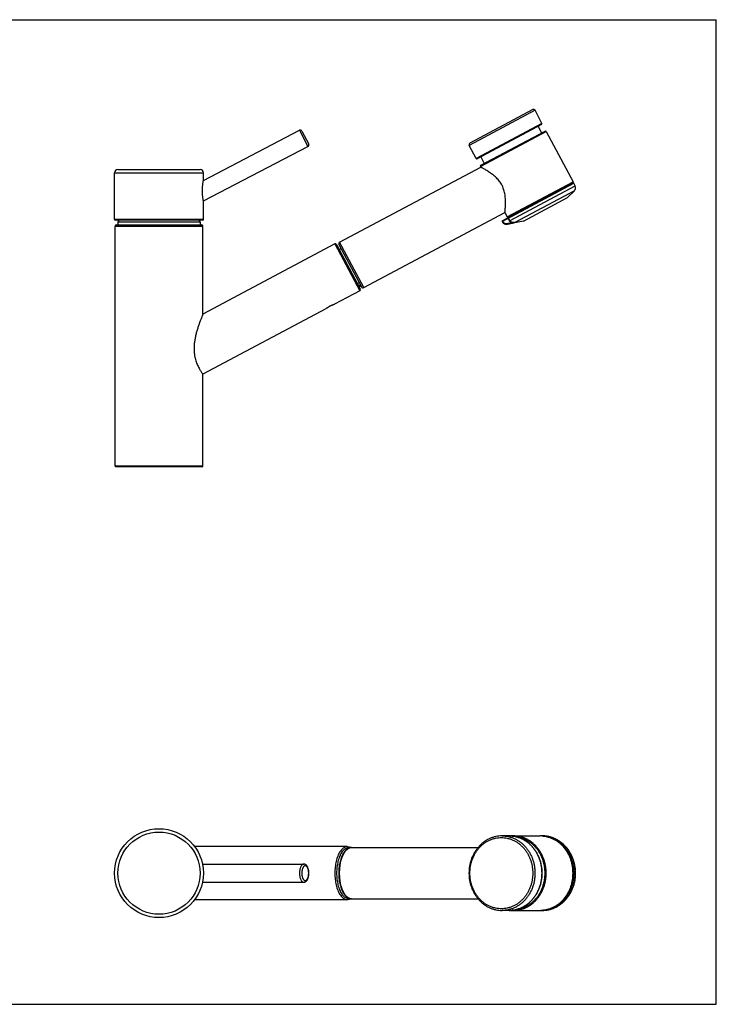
# Model space of a CAD drawing. Extents: x 0 to 841, y 0 to 594.
# Tile 4 of 4: x 420 to 841, y 0 to 594. Entities that reach past the tile are written whole.
import ezdxf

# ---------------------------------------------------------------- set-up
doc = ezdxf.new("R2010")
doc.units = 0
doc.header["$LTSCALE"] = 46.255
doc.layers.get('0').update_dxf_attribs({"linetype": 'CONTINUOUS'})

msp = doc.modelspace()

# ---------------------------------------------------------------- linework, layer by layer
at = {"color": 7, "linetype": 'CONTINUOUS'}
for p, q in [((0, 594), (841, 594)), ((841, 0), (841, 594)), ((730.2, 539.73), (692.24, 519.54)), ((735.73, 531.46), (731.56, 539.32)), ((735.53, 530.78), (696.68, 510.12)), ((733.41, 529.65), (735.52, 525.68)), ((531.4, 497.06), (589.44, 527.28)), ((590.79, 526.85), (594.95, 518.87)), ((698.79, 506.15), (737.64, 526.81)), ((738.32, 526.6), (754.51, 496.14)), ((531.4, 484.66), (594.52, 517.52)), ((696, 510.33), (691.82, 518.19)), ((698.8, 511.25), (700.91, 507.28)), ((613.61, 459.73), (698.82, 505.03)), ((698.58, 505.47), (698.82, 505.03)), ((477.81, 473.36), (477.81, 501.56)), ((479.81, 503.56), (529.41, 503.56)), ((531.41, 497.12), (531.41, 501.56)), ((711.75, 472.61), (754.66, 495.43)), ((715.46, 474.81), (754.31, 495.46)), ((755.77, 493.78), (754.94, 495.34)), ((751.13, 486.64), (755.33, 490.84)), ((531.41, 473.36), (531.41, 484.61)), ((724.55, 472.51), (751.13, 486.64)), ((628.17, 432.36), (713.37, 477.66)), ((713.37, 477.66), (714.78, 475.01)), ((531.11, 473.06), (478.11, 473.06)), ((478.11, 324.71), (478.11, 469.41)), ((478.91, 470.21), (530.31, 470.21)), ((479.71, 472.01), (479.71, 470.31)), ((479.71, 472.01), (529.51, 472.01)), ((529.51, 472.01), (529.51, 470.31)), ((531.11, 416.43), (531.11, 469.41)), ((711.67, 472.34), (711.75, 472.19)), ((724.55, 472.51), (714.97, 470.64)), ((610.73, 458.76), (531.11, 416.43)), ((611.81, 458.43), (626.08, 431.59)), ((613.2, 458.38), (626.81, 432.77)), ((613.43, 455.39), (614.49, 455.95)), ((625.75, 430.51), (610.43, 422.36)), ((626.46, 433.43), (625.4, 432.87)), ((605.22, 419.59), (531.11, 380.18)), ((531.11, 324.71), (531.11, 380.18)), ((530.61, 324.21), (478.61, 324.21)), ((715.87, 101.62), (711.69, 101.62)), ((718.45, 101.62), (734.65, 101.62)), ((735.9, 101.62), (735.07, 101.62)), ((618.24, 95.12), (526.1, 95.12)), ((620.89, 94.62), (697.2, 94.62)), ((530.83, 84.62), (591.98, 84.62)), ((530.83, 73.62), (591.98, 73.62)), ((618.24, 63.12), (526.1, 63.12)), ((620.89, 63.62), (697.2, 63.62)), ((715.87, 56.62), (711.69, 56.62)), ((718.45, 56.62), (734.65, 56.62)), ((735.9, 56.62), (735.07, 56.62)), ((0, 0), (841, 0))]:
    msp.add_line(p, q, dxfattribs=at)
at = {"color": 9, "linetype": 'CONTINUOUS'}
for p, q in [((731.56, 539.32), (691.82, 518.19)), ((735.73, 531.46), (696, 510.33)), ((589.44, 527.28), (594.52, 517.52)), ((698.58, 505.47), (738.32, 526.6)), ((477.81, 501.56), (531.41, 501.56)), ((711.67, 472.34), (754.94, 495.34)), ((714.78, 475.01), (754.51, 496.14)), ((716.09, 472.68), (755.77, 493.78)), ((755.33, 490.84), (719.3, 471.68)), ((531.41, 473.36), (477.81, 473.36)), ((478.11, 469.41), (531.11, 469.41)), ((479.71, 470.31), (529.51, 470.31)), ((711.98, 472.31), (711.75, 472.19)), ((711.9, 472.46), (711.98, 472.31)), ((714.97, 470.66), (714.98, 470.65)), ((716.09, 472.68), (715.26, 474.25)), ((716.31, 472.8), (715.48, 474.36)), ((610.73, 458.76), (625.75, 430.51)), ((628.17, 432.36), (613.61, 459.73)), ((531.11, 324.71), (478.11, 324.71))]:
    msp.add_line(p, q, dxfattribs=at)
at = {"color": 7, "linetype": 'CONTINUOUS'}
msp.add_circle((504.61, 79.12), 26.8, dxfattribs=at)
at = {"color": 9, "linetype": 'CONTINUOUS'}
msp.add_circle((504.61, 79.12), 24.8, dxfattribs=at)
at = {"color": 7, "linetype": 'CONTINUOUS'}
for centre, radius, start, end in [((730.67, 538.85), 1, 28, 118), ((735.29, 531.22), 0.5, 298, 28), ((589.9, 526.39), 1, 27.5, 117.5), ((737.87, 526.37), 0.5, 28, 118), ((594.06, 518.41), 1, 297.5, 27.5), ((692.71, 518.66), 1, 118, 208), ((696.44, 510.57), 0.5, 208, 298), ((699.02, 505.71), 0.5, 118, 208), ((479.81, 501.56), 2, 90, 180), ((529.41, 501.56), 2, 0, 90), ((754.07, 495.9), 0.5, 298, 28), ((754.76, 495.25), 0.2, 28, 118), ((753.56, 492.61), 2.5, 315, 28), ((478.11, 473.36), 0.3, 180, 270), ((478.91, 469.41), 0.8, 90, 180), ((504.61, 457.15), 29, 146.71033, 149.16206), ((481.21, 470.31), 1.5, 180, 183.75294), ((504.61, 457.15), 29, 30.83794, 33.28967), ((528.01, 470.31), 1.5, 356.24706, 360), ((530.31, 469.41), 0.8, 0, 90), ((531.11, 473.36), 0.3, 270, 360), ((711.85, 472.43), 0.2, 118, 208), ((714.4, 473.59), 3, 208, 281), ((714.39, 473.59), 2.99, 218.94181, 219.84448), ((715.22, 475.25), 0.5, 208, 298), ((611.11, 458.06), 0.8, 28, 118), ((614.08, 458.85), 1, 118, 208), ((625.38, 431.21), 0.8, 298, 28), ((627.7, 433.24), 1, 208, 298), ((478.61, 324.71), 0.5, 180, 270), ((530.61, 324.71), 0.5, 270, 360), ((718.45, 83.95), 17.67, 90.00213, 94.19597), ((734.65, 83.98), 17.63, 88.62716, 89.99969), ((734.65, 83.93), 17.68, 85.9383, 88.62683), ((729.44, 79.15), 25.13, 9.40452, 9.63271), ((729.24, 79.12), 25.33, 359.99348, 9.39348), ((718.45, 74.29), 17.67, 265.80399, 269.99787), ((734.65, 74.25), 17.63, 270.00032, 271.37284), ((734.65, 74.3), 17.68, 271.37317, 274.0617)]:
    msp.add_arc(centre, radius, start, end, dxfattribs=at)
at = {"color": 9, "linetype": 'CONTINUOUS'}
for centre, radius, start, end in [((676.69, 654.6), 187.44, 281.68581, 282.47449), ((677.24, 653.02), 186.21, 281.69047, 282.48469), ((734.65, 84.07), 17.54, 85.91149, 90.00077), ((735.07, 84.08), 17.53, 87.28571, 90.00139), ((729.5, 79.12), 25.17, 359.98812, 9.72176), ((734.65, 74.16), 17.55, 269.99972, 273.05506), ((735.07, 74.15), 17.53, 269.99861, 272.71429), ((734.65, 74.16), 17.54, 273.05559, 273.69455), ((734.65, 74.17), 17.56, 273.69451, 274.08821), ((734.64, 74.21), 17.6, 274.08876, 276.12906), ((734.64, 74.24), 17.63, 276.12856, 276.64507), ((734.64, 74.27), 17.65, 276.64549, 279.21689), ((734.63, 74.29), 17.67, 279.21658, 279.48778)]:
    msp.add_arc(centre, radius, start, end, dxfattribs=at)
at = {"color": 7, "linetype": 'CONTINUOUS'}
for points, knots in [([(713.37, 477.66), (713.37, 477.69), (713.39, 477.79), (713.41, 478.04), (713.46, 478.44), (713.52, 479.02), (713.59, 479.78), (713.66, 480.73), (713.72, 481.85), (713.77, 483.15), (713.77, 484.57), (713.71, 486.08), (713.57, 487.6), (713.34, 489.08), (713.03, 490.49), (712.63, 491.82), (712.15, 493.08), (711.58, 494.26), (710.91, 495.4), (710.14, 496.5), (709.27, 497.57), (708.27, 498.62), (707.17, 499.64), (705.98, 500.61), (704.77, 501.5), (703.59, 502.29), (702.49, 502.98), (701.52, 503.56), (700.7, 504.02), (700.03, 504.39), (699.52, 504.67), (699.15, 504.86), (698.94, 504.97), (698.84, 505.02), (698.82, 505.03)], [0, 0, 0, 0, 0.002364, 0.0095, 0.021539, 0.038677, 0.061122, 0.089054, 0.12247, 0.160965, 0.203542, 0.248601, 0.294155, 0.338662, 0.381331, 0.422112, 0.461432, 0.5, 0.538568, 0.577888, 0.618669, 0.661338, 0.705845, 0.751399, 0.796458, 0.839035, 0.87753, 0.910946, 0.938878, 0.961323, 0.978461, 0.9905, 0.997636, 1, 1, 1, 1]), ([(531.41, 484.61), (531.4, 484.63), (531.39, 484.7), (531.35, 484.87), (531.3, 485.15), (531.23, 485.53), (531.16, 486.01), (531.08, 486.59), (531, 487.25), (530.92, 487.99), (530.87, 488.81), (530.83, 489.69), (530.82, 490.62), (530.84, 491.57), (530.88, 492.53), (530.94, 493.45), (531.02, 494.3), (531.1, 495.05), (531.19, 495.69), (531.26, 496.21), (531.32, 496.6), (531.37, 496.87), (531.39, 497.03), (531.4, 497.1), (531.41, 497.12)], [0, 0, 0, 0, 0.004586, 0.018251, 0.040752, 0.07172, 0.110679, 0.157077, 0.210378, 0.270036, 0.335421, 0.405736, 0.479922, 0.556432, 0.63312, 0.707292, 0.776055, 0.83696, 0.88841, 0.929763, 0.961117, 0.982936, 0.995767, 1, 1, 1, 1]), ([(711.75, 472.19), (711.82, 472.07), (711.96, 471.84), (712.22, 471.52), (712.53, 471.24), (712.87, 471), (713.25, 470.82), (713.66, 470.68), (714.09, 470.61), (714.53, 470.6), (714.82, 470.63), (714.97, 470.66)], [0, 0, 0, 0, 0.10641, 0.213503, 0.321407, 0.430328, 0.540684, 0.652819, 0.766828, 0.882605, 1, 1, 1, 1]), ([(624.35, 434.84), (624.53, 434.94), (624.88, 435.13), (625.23, 435.33), (625.4, 435.43)], [0, 0, 0, 0, 0.500341, 1, 1, 1, 1]), ([(605.22, 419.59), (605.24, 419.6), (605.28, 419.64), (605.39, 419.72), (605.56, 419.85), (605.8, 420.03), (606.1, 420.24), (606.44, 420.48), (606.84, 420.73), (607.26, 420.98), (607.7, 421.22), (608.15, 421.45), (608.59, 421.66), (609.02, 421.85), (609.41, 422), (609.75, 422.13), (610.03, 422.23), (610.24, 422.3), (610.36, 422.34), (610.42, 422.36), (610.43, 422.36)], [0, 0, 0, 0, 0.00759, 0.030185, 0.067225, 0.117706, 0.179914, 0.251684, 0.330617, 0.414219, 0.499999, 0.58578, 0.669381, 0.748315, 0.820085, 0.882293, 0.932774, 0.969815, 0.99241, 1, 1, 1, 1]), ([(531.11, 416.43), (531.09, 416.4), (531.05, 416.28), (530.94, 416.02), (530.76, 415.58), (530.5, 414.94), (530.15, 414.07), (529.71, 412.94), (529.19, 411.53), (528.58, 409.81), (527.92, 407.81), (527.26, 405.59), (526.67, 403.27), (526.21, 400.95), (525.89, 398.74), (525.74, 396.67), (525.72, 394.75), (525.83, 392.96), (526.06, 391.29), (526.38, 389.72), (526.8, 388.24), (527.3, 386.85), (527.85, 385.55), (528.44, 384.37), (529.03, 383.3), (529.59, 382.38), (530.09, 381.61), (530.5, 381.01), (530.81, 380.58), (531, 380.33), (531.09, 380.21), (531.11, 380.18)], [0, 0, 0, 0, 0.00239, 0.009646, 0.021981, 0.039841, 0.064073, 0.095369, 0.134601, 0.182225, 0.238063, 0.299801, 0.363595, 0.426174, 0.484742, 0.53882, 0.588662, 0.635198, 0.678949, 0.720672, 0.760867, 0.799415, 0.836394, 0.871229, 0.903267, 0.931752, 0.955786, 0.974954, 0.98882, 0.997211, 1, 1, 1, 1]), ([(711.69, 101.62), (711.06, 101.62), (709.79, 101.55), (707.91, 101.24), (706.06, 100.74), (704.26, 100.04), (702.53, 99.15), (700.88, 98.08), (699.32, 96.84), (697.88, 95.43), (696.57, 93.88), (695.39, 92.19), (694.36, 90.38), (693.48, 88.48), (692.77, 86.48), (692.24, 84.42), (691.88, 82.31), (691.7, 80.18), (691.7, 78.03), (691.88, 75.89), (692.24, 73.79), (692.78, 71.73), (693.49, 69.74), (694.36, 67.83), (695.4, 66.03), (696.58, 64.34), (697.89, 62.79), (699.33, 61.39), (700.88, 60.15), (702.53, 59.08), (704.26, 58.19), (706.06, 57.49), (707.91, 56.99), (709.79, 56.68), (711.06, 56.62), (711.69, 56.62)], [0, 0, 0, 0, 0.028403, 0.056882, 0.085514, 0.114346, 0.143452, 0.172855, 0.202603, 0.232694, 0.263147, 0.29394, 0.325061, 0.356471, 0.388133, 0.419997, 0.452009, 0.48411, 0.516239, 0.548335, 0.580335, 0.612182, 0.643822, 0.675205, 0.706296, 0.737057, 0.767477, 0.797535, 0.827251, 0.856624, 0.885704, 0.914515, 0.943131, 0.9716, 1, 1, 1, 1]), ([(715.87, 56.62), (716.5, 56.62), (717.76, 56.68), (719.64, 56.99), (721.49, 57.49), (723.28, 58.2), (725.01, 59.09), (726.66, 60.16), (728.2, 61.4), (729.64, 62.81), (730.95, 64.36), (732.12, 66.05), (733.15, 67.85), (734.02, 69.76), (734.73, 71.75), (735.26, 73.81), (735.62, 75.91), (735.8, 78.05), (735.8, 80.19), (735.62, 82.33), (735.26, 84.43), (734.72, 86.49), (734.02, 88.48), (733.15, 90.39), (732.12, 92.19), (730.95, 93.88), (729.64, 95.43), (728.2, 96.83), (726.65, 98.08), (725.01, 99.15), (723.28, 100.04), (721.49, 100.74), (719.64, 101.24), (717.76, 101.55), (716.5, 101.62), (715.87, 101.62)], [0, 0, 0, 0, 0.028401, 0.056876, 0.085498, 0.114323, 0.143414, 0.172804, 0.202534, 0.232611, 0.263049, 0.293831, 0.324943, 0.35635, 0.388012, 0.419881, 0.451901, 0.484014, 0.516156, 0.548266, 0.58028, 0.612141, 0.643792, 0.675186, 0.706283, 0.73705, 0.767472, 0.797533, 0.827247, 0.856623, 0.885702, 0.914516, 0.94313, 0.971601, 1, 1, 1, 1]), ([(735.9, 56.62), (736.54, 56.62), (737.81, 56.68), (739.7, 56.98), (741.56, 57.48), (743.37, 58.18), (745.12, 59.06), (746.78, 60.13), (748.35, 61.37), (749.81, 62.78), (751.15, 64.33), (752.34, 66.03), (753.39, 67.85), (754.27, 69.76), (754.99, 71.76), (755.53, 73.83), (755.89, 75.95), (756.07, 78.09), (756.07, 80.24), (755.88, 82.38), (755.51, 84.49), (754.96, 86.55), (754.24, 88.54), (753.36, 90.45), (752.31, 92.25), (751.12, 93.93), (749.79, 95.48), (748.33, 96.88), (746.77, 98.11), (745.11, 99.17), (743.36, 100.06), (741.56, 100.75), (739.7, 101.25), (737.81, 101.55), (736.54, 101.62), (735.9, 101.62)], [0, 0, 0, 0, 0.028416, 0.056912, 0.085576, 0.114433, 0.143581, 0.173017, 0.202816, 0.232942, 0.263526, 0.294476, 0.32568, 0.357113, 0.388802, 0.42069, 0.452686, 0.484739, 0.516796, 0.548811, 0.580741, 0.612551, 0.644107, 0.675366, 0.706385, 0.737118, 0.767526, 0.797563, 0.827266, 0.856623, 0.885703, 0.914503, 0.943123, 0.971592, 1, 1, 1, 1]), ([(735.9, 101.57), (736.09, 101.56), (736.9, 101.49), (738.31, 101.26), (740.1, 100.79), (741.85, 100.13), (743.54, 99.29), (745.15, 98.28), (746.67, 97.1), (748.09, 95.77), (749.39, 94.3), (750.57, 92.7), (751.61, 90.98), (752.51, 89.16), (753.25, 87.26), (753.83, 85.31), (754.11, 84), (754.22, 83.35)], [0, 0, 0, 0, 0.021056, 0.087246, 0.153759, 0.220718, 0.288262, 0.356473, 0.425434, 0.495181, 0.565732, 0.637079, 0.709176, 0.781972, 0.855372, 0.929289, 1, 1, 1, 1]), ([(618.24, 95.12), (618.52, 95.12), (619.08, 95.06), (619.78, 94.85), (620.19, 94.65), (620.33, 94.58)], [0, 0, 0, 0, 0.378362, 0.771958, 1, 1, 1, 1]), ([(615.7, 90.81), (615.66, 90.74), (615.41, 90.3), (614.99, 89.43), (614.49, 88.16), (614.06, 86.79), (613.71, 85.35), (613.43, 83.85), (613.23, 82.3), (613.11, 80.71), (613.08, 79.65), (613.08, 79.12)], [0, 0, 0, 0, 0.0181, 0.125674, 0.238919, 0.357298, 0.48016, 0.606747, 0.736206, 0.867615, 1, 1, 1, 1]), ([(620.89, 94.62), (620.62, 94.62), (620.07, 94.56), (619.25, 94.32), (618.44, 93.91), (617.65, 93.32), (616.9, 92.56), (616.24, 91.71), (615.86, 91.1), (615.7, 90.81)], [0, 0, 0, 0, 0.119833, 0.244409, 0.377695, 0.522615, 0.680296, 0.850496, 1, 1, 1, 1]), ([(591.98, 73.62), (592.12, 73.62), (592.4, 73.65), (592.82, 73.79), (593.24, 74.03), (593.64, 74.38), (594, 74.85), (594.32, 75.4), (594.58, 76.02), (594.78, 76.68), (594.92, 77.38), (595.02, 78.1), (595.06, 78.83), (595.06, 79.56), (595, 80.29), (594.9, 81), (594.74, 81.69), (594.53, 82.33), (594.27, 82.93), (593.95, 83.46), (593.6, 83.89), (593.21, 84.22), (592.81, 84.45), (592.4, 84.59), (592.12, 84.62), (591.98, 84.62)], [0, 0, 0, 0, 0.029999, 0.061377, 0.095848, 0.134018, 0.176627, 0.222998, 0.271622, 0.321845, 0.373401, 0.425995, 0.47921, 0.532526, 0.585487, 0.637654, 0.688502, 0.737763, 0.785122, 0.829866, 0.870557, 0.906771, 0.939816, 0.970245, 1, 1, 1, 1]), ([(613.08, 79.12), (613.08, 78.58), (613.11, 77.51), (613.23, 75.93), (613.43, 74.37), (613.71, 72.87), (614.06, 71.42), (614.49, 70.06), (614.99, 68.79), (615.42, 67.92), (615.66, 67.48), (615.7, 67.43)], [0, 0, 0, 0, 0.132734, 0.264444, 0.394152, 0.520928, 0.643912, 0.762342, 0.875566, 0.983043, 1, 1, 1, 1]), ([(754.57, 79.12), (754.57, 78.42), (754.51, 77.04), (754.26, 74.97), (753.84, 72.95), (753.25, 70.98), (752.51, 69.07), (751.61, 67.25), (750.57, 65.54), (749.39, 63.93), (748.09, 62.46), (746.67, 61.13), (745.15, 59.96), (743.54, 58.94), (741.85, 58.1), (740.11, 57.44), (738.31, 56.97), (736.9, 56.74), (736.09, 56.67), (735.9, 56.66)], [0, 0, 0, 0, 0.064822, 0.129525, 0.193985, 0.258103, 0.321768, 0.384906, 0.447434, 0.509309, 0.570494, 0.63098, 0.690786, 0.749943, 0.808525, 0.866603, 0.924299, 0.981721, 1, 1, 1, 1]), ([(615.7, 67.43), (615.86, 67.13), (616.25, 66.52), (616.9, 65.66), (617.65, 64.91), (618.44, 64.32), (619.25, 63.91), (620.07, 63.67), (620.62, 63.62), (620.89, 63.62)], [0, 0, 0, 0, 0.151244, 0.321017, 0.4782, 0.622635, 0.755564, 0.880004, 1, 1, 1, 1]), ([(620.33, 63.66), (620.19, 63.58), (619.78, 63.39), (619.08, 63.17), (618.52, 63.12), (618.24, 63.12)], [0, 0, 0, 0, 0.227955, 0.621249, 1, 1, 1, 1])]:
    msp.add_open_spline(points, degree=3, knots=knots, dxfattribs=at)
at = {"color": 9, "linetype": 'CONTINUOUS'}
for points, knots in [([(711.89, 472.68), (711.88, 472.68), (711.86, 472.66), (711.85, 472.62), (711.86, 472.57), (711.87, 472.52), (711.89, 472.48), (711.9, 472.46)], [0, 0, 0, 0, 0.132564, 0.296778, 0.50212, 0.741627, 1, 1, 1, 1]), ([(711.98, 472.31), (712.04, 472.2), (712.17, 471.99), (712.42, 471.7), (712.71, 471.45), (713.04, 471.25), (713.42, 471.09), (713.82, 471), (714.24, 470.98), (714.52, 471.01), (714.66, 471.04)], [0, 0, 0, 0, 0.116014, 0.234848, 0.355641, 0.478374, 0.604247, 0.733543, 0.865742, 1, 1, 1, 1]), ([(714.66, 471.04), (714.67, 471), (714.69, 470.93), (714.74, 470.84), (714.79, 470.76), (714.85, 470.7), (714.91, 470.67), (714.95, 470.66), (714.97, 470.66)], [0, 0, 0, 0, 0.21883, 0.423115, 0.605392, 0.760969, 0.8899, 1, 1, 1, 1]), ([(715.25, 474.47), (715.24, 474.47), (715.23, 474.45), (715.22, 474.41), (715.22, 474.36), (715.23, 474.3), (715.25, 474.27), (715.26, 474.25)], [0, 0, 0, 0, 0.132564, 0.296778, 0.50212, 0.741627, 1, 1, 1, 1]), ([(715.56, 474.63), (715.54, 474.62), (715.51, 474.6), (715.47, 474.55), (715.45, 474.49), (715.45, 474.42), (715.47, 474.38), (715.48, 474.36)], [0, 0, 0, 0, 0.198669, 0.397849, 0.597851, 0.798673, 1, 1, 1, 1]), ([(717.18, 471.58), (717.06, 471.65), (716.84, 471.79), (716.54, 472.06), (716.29, 472.35), (716.15, 472.57), (716.09, 472.68)], [0, 0, 0, 0, 0.256274, 0.510861, 0.759988, 1, 1, 1, 1]), ([(719.3, 471.68), (719.13, 471.64), (718.8, 471.58), (718.33, 471.57), (717.9, 471.63), (717.53, 471.74), (717.2, 471.89), (716.91, 472.08), (716.67, 472.3), (716.47, 472.54), (716.36, 472.71), (716.31, 472.8)], [0, 0, 0, 0, 0.151316, 0.287715, 0.411435, 0.524576, 0.629173, 0.727426, 0.821376, 0.911924, 1, 1, 1, 1]), ([(717.18, 471.58), (717.34, 471.56), (717.66, 471.53), (718.17, 471.51), (718.72, 471.55), (719.1, 471.63), (719.3, 471.68)], [0, 0, 0, 0, 0.219915, 0.456211, 0.714017, 1, 1, 1, 1]), ([(717.18, 471.58), (717.19, 471.54), (717.21, 471.47), (717.26, 471.38), (717.31, 471.3), (717.37, 471.24), (717.43, 471.21), (717.47, 471.2), (717.49, 471.2)], [0, 0, 0, 0, 0.217318, 0.420743, 0.602977, 0.7593, 0.889368, 1, 1, 1, 1]), ([(717.49, 471.2), (717.61, 471.23), (717.83, 471.28), (718.18, 471.37), (718.54, 471.46), (718.91, 471.56), (719.17, 471.64), (719.3, 471.68)], [0, 0, 0, 0, 0.184542, 0.376196, 0.57398, 0.780173, 1, 1, 1, 1]), ([(625.11, 433.42), (625.28, 433.52), (625.64, 433.71), (625.99, 433.9), (626.16, 434)], [0, 0, 0, 0, 0.500204, 1, 1, 1, 1]), ([(625.34, 432.99), (625.52, 433.08), (625.87, 433.28), (626.22, 433.47), (626.39, 433.56)], [0, 0, 0, 0, 0.500213, 1, 1, 1, 1]), ([(711.69, 101.62), (712.32, 101.62), (713.58, 101.55), (715.46, 101.24), (717.3, 100.73), (719.09, 100.03), (720.82, 99.14), (722.46, 98.07), (724, 96.82), (725.43, 95.42), (726.73, 93.86), (727.9, 92.18), (728.92, 90.37), (729.79, 88.47), (730.49, 86.48), (731.03, 84.42), (731.38, 82.32), (731.56, 80.19), (731.56, 78.04), (731.38, 75.91), (731.03, 73.81), (730.49, 71.75), (729.79, 69.76), (728.92, 67.86), (727.9, 66.05), (726.73, 64.37), (725.43, 62.82), (724, 61.41), (722.46, 60.17), (720.82, 59.09), (719.09, 58.2), (717.3, 57.5), (715.46, 56.99), (713.58, 56.68), (712.32, 56.62), (711.69, 56.62)], [0, 0, 0, 0, 0.028401, 0.056874, 0.085488, 0.114306, 0.143382, 0.17276, 0.202472, 0.232535, 0.262957, 0.293729, 0.324831, 0.356234, 0.387897, 0.41977, 0.451798, 0.483922, 0.516078, 0.548202, 0.58023, 0.612103, 0.643766, 0.675169, 0.706271, 0.737043, 0.767465, 0.797528, 0.82724, 0.856618, 0.885694, 0.914512, 0.943126, 0.971599, 1, 1, 1, 1]), ([(715.87, 101.62), (716.5, 101.62), (717.76, 101.55), (719.64, 101.24), (721.48, 100.73), (723.27, 100.03), (724.99, 99.14), (726.63, 98.07), (728.18, 96.82), (729.61, 95.42), (730.91, 93.86), (732.08, 92.18), (733.1, 90.37), (733.97, 88.47), (734.67, 86.48), (735.2, 84.42), (735.56, 82.32), (735.74, 80.19), (735.74, 78.04), (735.56, 75.91), (735.2, 73.81), (734.67, 71.75), (733.97, 69.76), (733.1, 67.86), (732.08, 66.05), (730.91, 64.37), (729.61, 62.82), (728.18, 61.41), (726.63, 60.17), (724.99, 59.09), (723.27, 58.2), (721.48, 57.5), (719.64, 56.99), (717.76, 56.68), (716.5, 56.62), (715.87, 56.62)], [0, 0, 0, 0, 0.028401, 0.056874, 0.085487, 0.114305, 0.143382, 0.17276, 0.202471, 0.232535, 0.262957, 0.293728, 0.324831, 0.356234, 0.387897, 0.41977, 0.451798, 0.483922, 0.516078, 0.548202, 0.58023, 0.612103, 0.643766, 0.675169, 0.706272, 0.737044, 0.767465, 0.797529, 0.82724, 0.856618, 0.885695, 0.914513, 0.943126, 0.971599, 1, 1, 1, 1]), ([(738.32, 79.12), (738.32, 79.83), (738.26, 81.26), (737.99, 83.38), (737.54, 85.46), (736.92, 87.48), (736.14, 89.43), (735.19, 91.29), (734.1, 93.04), (732.86, 94.66), (731.49, 96.14), (730, 97.46), (728.41, 98.62), (726.72, 99.61), (724.96, 100.41), (723.15, 101.01), (721.28, 101.42), (719.71, 101.59), (718.77, 101.62), (718.45, 101.62)], [0, 0, 0, 0, 0.064295, 0.128462, 0.192378, 0.255927, 0.319004, 0.381519, 0.4434, 0.504596, 0.565082, 0.624854, 0.683937, 0.742382, 0.800264, 0.857681, 0.914752, 0.971608, 1, 1, 1, 1]), ([(735.9, 56.62), (736.14, 56.62), (737.01, 56.63), (738.51, 56.78), (740.39, 57.16), (742.23, 57.75), (744.01, 58.54), (745.71, 59.51), (747.33, 60.67), (748.84, 61.99), (750.23, 63.48), (751.48, 65.1), (752.6, 66.86), (753.56, 68.72), (754.35, 70.68), (754.98, 72.72), (755.43, 74.82), (755.71, 76.96), (755.8, 79.12), (755.71, 81.27), (755.43, 83.41), (754.98, 85.51), (754.35, 87.55), (753.56, 89.51), (752.6, 91.38), (751.48, 93.13), (750.23, 94.76), (748.84, 96.24), (747.33, 97.56), (745.71, 98.72), (744.01, 99.69), (742.23, 100.48), (740.39, 101.07), (738.51, 101.46), (737.01, 101.6), (736.14, 101.62), (735.9, 101.62)], [0, 0, 0, 0, 0.010559, 0.039206, 0.067954, 0.09687, 0.126017, 0.155445, 0.185195, 0.215294, 0.245754, 0.276576, 0.307747, 0.339241, 0.371022, 0.403045, 0.435256, 0.467595, 0.5, 0.532405, 0.564744, 0.596955, 0.628978, 0.660759, 0.692253, 0.723424, 0.754246, 0.784706, 0.814805, 0.844555, 0.873983, 0.90313, 0.932046, 0.960794, 0.989441, 1, 1, 1, 1]), ([(735.9, 56.64), (736.49, 56.66), (737.72, 56.78), (739.56, 57.16), (741.4, 57.75), (743.18, 58.54), (744.88, 59.51), (746.5, 60.67), (748, 61.99), (749.39, 63.48), (750.65, 65.1), (751.76, 66.86), (752.72, 68.72), (753.52, 70.68), (754.15, 72.72), (754.6, 74.82), (754.87, 76.96), (754.97, 79.12), (754.87, 81.27), (754.6, 83.41), (754.15, 85.51), (753.52, 87.55), (752.72, 89.51), (751.76, 91.38), (750.65, 93.13), (749.39, 94.76), (748, 96.24), (746.5, 97.56), (744.88, 98.72), (743.18, 99.69), (741.4, 100.48), (739.56, 101.07), (737.72, 101.45), (736.49, 101.57), (735.9, 101.6)], [0, 0, 0, 0, 0.027416, 0.056899, 0.086555, 0.116448, 0.146629, 0.17714, 0.208009, 0.239249, 0.270859, 0.302828, 0.335127, 0.367722, 0.400564, 0.433599, 0.466766, 0.5, 0.533234, 0.566401, 0.599436, 0.632278, 0.664873, 0.697172, 0.729141, 0.760751, 0.791991, 0.82286, 0.853371, 0.883552, 0.913445, 0.943101, 0.972584, 1, 1, 1, 1]), ([(754.51, 79.12), (754.51, 79.83), (754.45, 81.26), (754.18, 83.38), (753.74, 85.46), (753.12, 87.48), (752.33, 89.43), (751.39, 91.29), (750.29, 93.04), (749.05, 94.66), (747.68, 96.14), (746.2, 97.46), (744.6, 98.62), (742.92, 99.61), (741.16, 100.41), (739.34, 101.01), (737.58, 101.4), (736.43, 101.53), (735.9, 101.57)], [0, 0, 0, 0, 0.066806, 0.133479, 0.199892, 0.265922, 0.331462, 0.396419, 0.460716, 0.524303, 0.587151, 0.649257, 0.710648, 0.771376, 0.831518, 0.891178, 0.950477, 1, 1, 1, 1]), ([(618.24, 95.12), (618.1, 95.12), (617.65, 95.09), (616.91, 94.9), (616.05, 94.45), (615.22, 93.8), (614.44, 92.96), (613.72, 91.93), (613.05, 90.73), (612.46, 89.38), (611.94, 87.89), (611.51, 86.28), (611.16, 84.57), (610.91, 82.79), (610.76, 80.97), (610.73, 79.74), (610.73, 79.12)], [0, 0, 0, 0, 0.022912, 0.069817, 0.119767, 0.174254, 0.234221, 0.300121, 0.372017, 0.449668, 0.532607, 0.62019, 0.711636, 0.806064, 0.902519, 1, 1, 1, 1]), ([(711.22, 57.62), (710.62, 57.62), (709.42, 57.68), (707.63, 57.97), (705.87, 58.45), (704.16, 59.12), (702.51, 59.97), (700.94, 61), (699.47, 62.19), (698.1, 63.53), (696.85, 65.02), (695.73, 66.63), (694.75, 68.35), (693.92, 70.17), (693.25, 72.08), (692.74, 74.04), (692.4, 76.05), (692.23, 78.09), (692.23, 80.14), (692.4, 82.18), (692.74, 84.19), (693.25, 86.16), (693.92, 88.06), (694.75, 89.88), (695.73, 91.6), (696.85, 93.22), (698.1, 94.7), (699.47, 96.04), (700.94, 97.23), (702.51, 98.26), (704.16, 99.11), (705.87, 99.78), (707.63, 100.26), (709.42, 100.55), (710.62, 100.62), (711.22, 100.62)], [0, 0, 0, 0, 0.028177, 0.056593, 0.085236, 0.114089, 0.143168, 0.172553, 0.202286, 0.232371, 0.262808, 0.293598, 0.32472, 0.356142, 0.387825, 0.419718, 0.451767, 0.483912, 0.516088, 0.548233, 0.580282, 0.612176, 0.643858, 0.67528, 0.706403, 0.737192, 0.76763, 0.797714, 0.827447, 0.856832, 0.885912, 0.914764, 0.943407, 0.971823, 1, 1, 1, 1]), ([(711.22, 100.62), (711.82, 100.62), (713.02, 100.55), (714.81, 100.26), (716.57, 99.78), (718.28, 99.11), (719.93, 98.26), (721.5, 97.23), (722.97, 96.04), (724.34, 94.7), (725.59, 93.22), (726.71, 91.6), (727.69, 89.88), (728.51, 88.06), (729.19, 86.16), (729.7, 84.19), (730.04, 82.18), (730.21, 80.14), (730.21, 78.09), (730.04, 76.05), (729.7, 74.04), (729.19, 72.08), (728.51, 70.17), (727.69, 68.35), (726.71, 66.63), (725.59, 65.02), (724.34, 63.53), (722.97, 62.19), (721.5, 61), (719.93, 59.97), (718.28, 59.12), (716.57, 58.45), (714.81, 57.97), (713.02, 57.68), (711.82, 57.62), (711.22, 57.62)], [0, 0, 0, 0, 0.028177, 0.056593, 0.085236, 0.114089, 0.143168, 0.172553, 0.202286, 0.232371, 0.262808, 0.293598, 0.32472, 0.356142, 0.387825, 0.419718, 0.451767, 0.483912, 0.516088, 0.548233, 0.580282, 0.612176, 0.643858, 0.67528, 0.706403, 0.737192, 0.76763, 0.797714, 0.827447, 0.856832, 0.885912, 0.914764, 0.943407, 0.971823, 1, 1, 1, 1]), ([(737.64, 79.12), (737.64, 79.81), (737.58, 81.2), (737.32, 83.28), (736.88, 85.31), (736.28, 87.29), (735.51, 89.2), (734.59, 91.02), (733.52, 92.72), (732.3, 94.31), (730.97, 95.76), (729.51, 97.05), (727.95, 98.19), (726.31, 99.15), (724.59, 99.93), (722.81, 100.53), (721.52, 100.81), (720.84, 100.91), (720.77, 100.92)], [0, 0, 0, 0, 0.069587, 0.139238, 0.208624, 0.277613, 0.346091, 0.413956, 0.481136, 0.547572, 0.613236, 0.678125, 0.742266, 0.805714, 0.868551, 0.930883, 0.992838, 1, 1, 1, 1]), ([(754.3, 83.37), (754.18, 84.07), (753.89, 85.45), (753.26, 87.47), (752.47, 89.42), (751.52, 91.27), (750.42, 93), (749.17, 94.62), (747.96, 95.91), (747.16, 96.64), (746.84, 96.91)], [0, 0, 0, 0, 0.134746, 0.268706, 0.401658, 0.533407, 0.663802, 0.792736, 0.920156, 1, 1, 1, 1]), ([(619.27, 94.3), (619.16, 94.31), (618.76, 94.33), (618.06, 94.24), (617.2, 93.89), (616.37, 93.33), (615.59, 92.57), (614.85, 91.61), (614.18, 90.47), (613.58, 89.18), (613.05, 87.73), (612.61, 86.16), (612.26, 84.49), (612, 82.74), (611.85, 80.94), (611.81, 79.73), (611.81, 79.12)], [0, 0, 0, 0, 0.017213, 0.064251, 0.113598, 0.167144, 0.226173, 0.291378, 0.362962, 0.440758, 0.524311, 0.612952, 0.705846, 0.802034, 0.900464, 1, 1, 1, 1]), ([(613.61, 79.12), (613.61, 79.66), (613.64, 80.73), (613.76, 82.33), (613.95, 83.89), (614.23, 85.41), (614.57, 86.85), (614.98, 88.21), (615.46, 89.47), (615.99, 90.62), (616.58, 91.64), (617.22, 92.53), (617.9, 93.27), (618.61, 93.86), (619.35, 94.29), (620.11, 94.56), (620.63, 94.62), (620.89, 94.62)], [0, 0, 0, 0, 0.087755, 0.174762, 0.260286, 0.343621, 0.424103, 0.501127, 0.574166, 0.642789, 0.706693, 0.765732, 0.819963, 0.869699, 0.915568, 0.958558, 1, 1, 1, 1]), ([(591.98, 84.62), (591.85, 84.62), (591.59, 84.57), (591.21, 84.38), (590.85, 84.07), (590.53, 83.65), (590.23, 83.13), (589.98, 82.53), (589.77, 81.85), (589.61, 81.12), (589.49, 80.33), (589.44, 79.52), (589.44, 78.71), (589.49, 77.9), (589.61, 77.12), (589.77, 76.38), (589.98, 75.7), (590.23, 75.1), (590.53, 74.58), (590.85, 74.17), (591.21, 73.85), (591.59, 73.66), (591.85, 73.62), (591.98, 73.62)], [0, 0, 0, 0, 0.029388, 0.061024, 0.096563, 0.136898, 0.182287, 0.232529, 0.2871, 0.345247, 0.406054, 0.4685, 0.5315, 0.593946, 0.654753, 0.7129, 0.767471, 0.817713, 0.863102, 0.903437, 0.938976, 0.970612, 1, 1, 1, 1]), ([(592.87, 83.62), (592.76, 83.62), (592.55, 83.58), (592.24, 83.42), (591.95, 83.17), (591.68, 82.83), (591.44, 82.4), (591.23, 81.91), (591.06, 81.36), (590.92, 80.75), (590.83, 80.11), (590.79, 79.45), (590.79, 78.78), (590.83, 78.12), (590.92, 77.48), (591.06, 76.88), (591.23, 76.32), (591.44, 75.83), (591.68, 75.41), (591.95, 75.06), (592.24, 74.81), (592.55, 74.65), (592.76, 74.62), (592.87, 74.62)], [0, 0, 0, 0, 0.029289, 0.060959, 0.096507, 0.136844, 0.182244, 0.23249, 0.287068, 0.345224, 0.406043, 0.468501, 0.531512, 0.59397, 0.654788, 0.712944, 0.767521, 0.817766, 0.863165, 0.9035, 0.939047, 0.970716, 1, 1, 1, 1]), ([(592.87, 74.62), (592.97, 74.62), (593.19, 74.65), (593.5, 74.81), (593.79, 75.06), (594.06, 75.41), (594.3, 75.83), (594.51, 76.32), (594.68, 76.88), (594.81, 77.48), (594.9, 78.12), (594.95, 78.78), (594.95, 79.45), (594.9, 80.11), (594.81, 80.75), (594.68, 81.36), (594.51, 81.91), (594.3, 82.4), (594.06, 82.83), (593.79, 83.17), (593.5, 83.42), (593.19, 83.58), (592.97, 83.62), (592.87, 83.62)], [0, 0, 0, 0, 0.029289, 0.060959, 0.096507, 0.136844, 0.182244, 0.23249, 0.287068, 0.345224, 0.406043, 0.468501, 0.531512, 0.59397, 0.654788, 0.712944, 0.767521, 0.817766, 0.863165, 0.9035, 0.939047, 0.970716, 1, 1, 1, 1]), ([(610.73, 79.12), (610.73, 78.5), (610.76, 77.26), (610.91, 75.44), (611.16, 73.66), (611.51, 71.95), (611.94, 70.35), (612.46, 68.86), (613.05, 67.5), (613.72, 66.3), (614.44, 65.27), (615.22, 64.43), (616.05, 63.78), (616.91, 63.33), (617.65, 63.14), (618.1, 63.12), (618.24, 63.12)], [0, 0, 0, 0, 0.097481, 0.193936, 0.288364, 0.37981, 0.467393, 0.550332, 0.627983, 0.699879, 0.765779, 0.825746, 0.880233, 0.930183, 0.977088, 1, 1, 1, 1]), ([(611.81, 79.12), (611.81, 78.5), (611.85, 77.29), (612, 75.49), (612.26, 73.74), (612.61, 72.07), (613.05, 70.5), (613.58, 69.06), (614.18, 67.76), (614.85, 66.62), (615.59, 65.66), (616.37, 64.9), (617.2, 64.34), (618.06, 63.99), (618.76, 63.9), (619.16, 63.92), (619.27, 63.93)], [0, 0, 0, 0, 0.099536, 0.197965, 0.294152, 0.387046, 0.475687, 0.55924, 0.637035, 0.708619, 0.773824, 0.832854, 0.8864, 0.935747, 0.982785, 1, 1, 1, 1]), ([(620.89, 63.62), (620.63, 63.62), (620.11, 63.68), (619.35, 63.94), (618.61, 64.37), (617.9, 64.96), (617.22, 65.7), (616.58, 66.59), (615.99, 67.61), (615.46, 68.76), (614.98, 70.02), (614.57, 71.38), (614.23, 72.83), (613.95, 74.34), (613.76, 75.9), (613.64, 77.5), (613.61, 78.58), (613.61, 79.12)], [0, 0, 0, 0, 0.041442, 0.084432, 0.130301, 0.180037, 0.234268, 0.293307, 0.357211, 0.425834, 0.498873, 0.575897, 0.656379, 0.739714, 0.825238, 0.912245, 1, 1, 1, 1]), ([(718.45, 56.62), (718.77, 56.62), (719.71, 56.64), (721.28, 56.81), (723.15, 57.22), (724.96, 57.82), (726.72, 58.62), (728.41, 59.61), (730, 60.77), (731.49, 62.09), (732.86, 63.57), (734.1, 65.2), (735.19, 66.94), (736.14, 68.8), (736.92, 70.75), (737.54, 72.77), (737.99, 74.86), (738.26, 76.98), (738.32, 78.4), (738.32, 79.12)], [0, 0, 0, 0, 0.028392, 0.085248, 0.142319, 0.199736, 0.257618, 0.316063, 0.375146, 0.434918, 0.495404, 0.5566, 0.618481, 0.680996, 0.744073, 0.807622, 0.871538, 0.935705, 1, 1, 1, 1]), ([(720.77, 57.31), (720.84, 57.32), (721.52, 57.42), (722.81, 57.71), (724.59, 58.3), (726.31, 59.08), (727.95, 60.04), (729.51, 61.18), (730.97, 62.47), (732.3, 63.92), (733.52, 65.51), (734.59, 67.22), (735.51, 69.03), (736.28, 70.94), (736.88, 72.92), (737.32, 74.96), (737.58, 77.03), (737.64, 78.42), (737.64, 79.12)], [0, 0, 0, 0, 0.007163, 0.069119, 0.131451, 0.194288, 0.257736, 0.321877, 0.386767, 0.452431, 0.518867, 0.586047, 0.653913, 0.722391, 0.79138, 0.860766, 0.930415, 1, 1, 1, 1]), ([(737.55, 56.86), (738.15, 56.96), (739.37, 57.23), (741.16, 57.82), (742.92, 58.62), (744.6, 59.61), (746.2, 60.77), (747.68, 62.09), (749.05, 63.57), (750.29, 65.2), (751.39, 66.94), (752.33, 68.8), (753.12, 70.75), (753.74, 72.77), (754.18, 74.86), (754.45, 76.98), (754.51, 78.4), (754.51, 79.12)], [0, 0, 0, 0, 0.060115, 0.123036, 0.186465, 0.250512, 0.315258, 0.380759, 0.447041, 0.514103, 0.581915, 0.650422, 0.719544, 0.789183, 0.859225, 0.929543, 1, 1, 1, 1]), ([(746.84, 61.32), (747.16, 61.59), (747.96, 62.32), (749.17, 63.62), (750.42, 65.23), (751.52, 66.97), (752.47, 68.82), (753.26, 70.76), (753.89, 72.78), (754.33, 74.86), (754.6, 76.98), (754.66, 78.4), (754.66, 79.11)], [0, 0, 0, 0, 0.062827, 0.163101, 0.264567, 0.367184, 0.470865, 0.575493, 0.680914, 0.786954, 0.893417, 1, 1, 1, 1])]:
    msp.add_open_spline(points, degree=3, knots=knots, dxfattribs=at)

doc.saveas('drawing.dxf')
